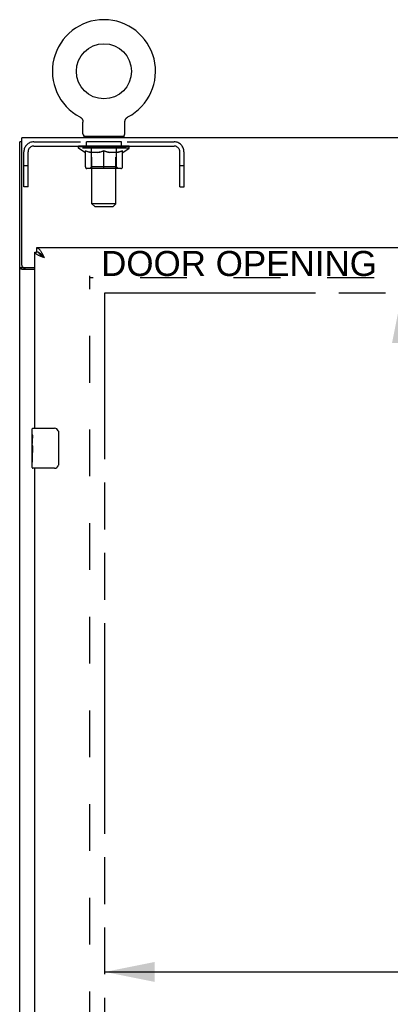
# Model space of a CAD drawing. Header units: inches. Extents: x 0 to 212, y 0 to 138.
# Tile 6 of 12: x 46 to 55, y 83 to 108. Entities that reach past the tile are written whole.
import ezdxf

# ---------------------------------------------------------------- set-up
doc = ezdxf.new("R2010")
doc.units = ezdxf.units.IN
doc.header["$LTSCALE"] = 11.6875
doc.header["$MEASUREMENT"] = 0
doc.linetypes.add('HIDDEN', pattern=[0.2, 0.1, -0.1])
doc.linetypes.add('PHANTOM', pattern=[0.8, 0.45, -0.05, 0.1, -0.05, 0.1, -0.05])
doc.layers.get('0').update_dxf_attribs({"linetype": 'CONTINUOUS'})
for name, color, linetype in [('02___PRT_ALL_AXES', 7, 'CONTINUOUS'), ('AVAILABLE_DOOR_SPACE', 7, 'CONTINUOUS'), ('DEFAULT_2', 8, 'HIDDEN'), ('DIMENSIONS', 7, 'CONTINUOUS')]:
    doc.layers.add(name, color=color, linetype=linetype)
doc.styles.get("Standard").update_dxf_attribs({"font": 'arial.ttf'})
doc.dimstyles.new('DIMSTYLE_1', dxfattribs={"dimtxt": 0.9375, "dimasz": 1.25, "dimexe": 0.09, "dimexo": 0.07, "dimgap": 0.0375, "dimtad": 0, "dimtih": 1, "dimtoh": 1, "dimzin": 4, "dimdsep": 46, "dimtxsty": 'Standard', "dimblk": '_FILLED', "dimblk1": '_FILLED', "dimblk2": '_FILLED', "dimcen": 0.09, "dimazin": 1, "dimtfac": 1, "dimtdec": 3, "dimtofl": 0, "dimtmove": 0, "dimatfit": 3, "dimldrblk": '_FILLED', "dimfxl": 1, "dimtolj": 1, "dimtzin": 4, "dimarcsym": 0})

# ---------------------------------------------------------------- blocks, each defined once
blk = doc.blocks.new('_FILLED')
at = {"color": 0, "linetype": 'ByBlock'}
blk.add_solid([(0, 0), (-1, 0.2), (-1, -0.2)], dxfattribs=at)
blk = doc.blocks.new('*D17')
at = {"layer": 'DIMENSIONS', "color": 2, "linetype": 'Continuous'}
for p, q in [((47.938, 83.736), (56.159, 83.736)), ((68.594, 83.736), (60.373, 83.736))]:
    blk.add_line(p, q, dxfattribs=at)
at = {"layer": 'DIMENSIONS', "color": 2, "linetype": 'Continuous', "xscale": 1.25, "yscale": 1.25, "zscale": 1.25, "rotation": 180}
blk.add_blockref('_FILLED', (47.938, 83.736), dxfattribs=at)
at = {"layer": 'DIMENSIONS', "color": 2, "linetype": 'Continuous', "xscale": 1.25, "yscale": 1.25, "zscale": 1.25}
blk.add_blockref('_FILLED', (68.594, 83.736), dxfattribs=at)
at = {"layer": 'DIMENSIONS', "color": 2, "linetype": 'Continuous', "insert": (58.266, 84.204), "char_height": 0.9375, "width": 3.27602, "attachment_point": 2, "line_spacing_factor": 0.9}
blk.add_mtext('20.66', dxfattribs=at)
blk = doc.blocks.new('*D21')
at = {"layer": 'DIMENSIONS', "color": 2, "linetype": 'Continuous'}
for p, q in [((55.362, 100.684), (55.362, 71.497)), ((55.362, 40.434), (55.362, 68.215))]:
    blk.add_line(p, q, dxfattribs=at)
at = {"layer": 'DIMENSIONS', "color": 2, "linetype": 'Continuous', "xscale": 1.25, "yscale": 1.25, "zscale": 1.25}
for p, rotation in [((55.362, 100.684), 90), ((55.362, 40.434), 270)]:
    blk.add_blockref('_FILLED', p, dxfattribs=dict(at, rotation=rotation))
at = {"layer": 'DIMENSIONS', "color": 2, "linetype": 'Continuous', "insert": (55.362, 71.028), "char_height": 0.9375, "width": 3.27602, "attachment_point": 2, "line_spacing_factor": 0.9}
blk.add_mtext('60.25\\Ptyp.', dxfattribs=at)

msp = doc.modelspace()

# ---------------------------------------------------------------- linework, layer by layer
at = {"color": 7, "linetype": 'Continuous'}
for p, q in [((47.317, 105.078), (47.317, 105.078)), ((47.317, 105.078), (47.322, 105.075)), ((47.318, 105.077), (47.32, 105.076)), ((47.322, 105.075), (47.326, 105.073)), ((47.326, 105.073), (47.33, 105.07)), ((47.33, 105.07), (47.335, 105.067)), ((47.335, 105.067), (47.339, 105.064)), ((47.339, 105.064), (47.343, 105.06)), ((47.343, 105.06), (47.347, 105.057)), ((47.347, 105.057), (47.351, 105.053)), ((47.351, 105.053), (47.354, 105.05)), ((47.354, 105.05), (47.358, 105.046)), ((47.358, 105.046), (47.361, 105.042)), ((47.361, 105.042), (47.364, 105.038)), ((47.364, 105.038), (47.368, 105.033)), ((47.367, 105.034), (47.37, 105.029)), ((47.37, 105.029), (47.373, 105.025)), ((47.373, 105.025), (47.376, 105.02)), ((47.376, 105.02), (47.378, 105.016)), ((47.378, 105.016), (47.381, 105.011)), ((47.38, 105.011), (47.383, 105.006)), ((47.383, 105.006), (47.385, 105.001)), ((47.385, 105.001), (47.386, 104.996)), ((47.386, 104.996), (47.388, 104.991)), ((47.388, 104.991), (47.389, 104.986)), ((47.389, 104.986), (47.39, 104.981)), ((47.39, 104.981), (47.391, 104.976)), ((47.391, 104.976), (47.392, 104.971)), ((47.394, 104.658), (47.394, 104.951)), ((48.44, 104.966), (48.441, 104.971)), ((48.44, 104.96), (48.44, 104.966)), ((48.44, 104.955), (48.44, 104.96)), ((48.44, 104.955), (48.44, 104.96)), ((48.44, 104.951), (48.44, 104.955)), ((48.44, 104.658), (48.44, 104.951)), ((48.441, 104.971), (48.442, 104.976)), ((48.442, 104.976), (48.443, 104.981)), ((48.443, 104.981), (48.444, 104.986)), ((48.444, 104.986), (48.446, 104.991)), ((48.446, 104.991), (48.447, 104.996)), ((48.447, 104.996), (48.449, 105.001)), ((48.449, 105.001), (48.451, 105.006)), ((48.451, 105.006), (48.453, 105.011)), ((48.453, 105.011), (48.455, 105.016)), ((48.455, 105.016), (48.458, 105.02)), ((48.458, 105.02), (48.46, 105.025)), ((48.46, 105.025), (48.463, 105.029)), ((48.463, 105.029), (48.466, 105.034)), ((48.466, 105.033), (48.469, 105.038)), ((48.469, 105.038), (48.472, 105.042)), ((48.472, 105.042), (48.476, 105.046)), ((48.476, 105.046), (48.479, 105.05)), ((48.479, 105.05), (48.483, 105.053)), ((48.483, 105.053), (48.487, 105.057)), ((48.487, 105.057), (48.491, 105.06)), ((48.49, 105.06), (48.495, 105.064)), ((48.495, 105.064), (48.499, 105.067)), ((48.499, 105.067), (48.503, 105.07)), ((48.503, 105.07), (48.507, 105.073)), ((48.507, 105.073), (48.512, 105.075)), ((48.507, 105.073), (48.509, 105.074)), ((48.512, 105.075), (48.516, 105.078)), ((48.513, 105.076), (48.515, 105.077)), ((45.865, 104.455), (45.813, 104.455)), ((47.417, 104.589), (47.417, 104.559)), ((48.417, 104.589), (47.417, 104.589)), ((48.417, 104.589), (48.417, 104.559)), ((46.229, 101.809), (46.229, 101.705)), ((46.188, 101.705), (46.229, 101.705)), ((46.298, 101.686), (46.289, 101.69)), ((45.917, 101.307), (45.813, 101.307)), ((45.917, 101.307), (45.917, 101.319)), ((46.143, 97.309), (46.683, 97.309)), ((46.783, 97.209), (46.783, 96.409)), ((46.683, 96.309), (46.143, 96.309))]:
    msp.add_line(p, q, dxfattribs=at)
at = {"color": 3, "linetype": 'Continuous'}
for p, q in [((45.813, 32.663), (45.813, 104.455)), ((45.865, 101.379), (45.865, 104.559)), ((93.761, 104.559), (45.865, 104.559)), ((69.719, 101.809), (46.229, 101.809)), ((46.188, 97.309), (46.188, 101.705)), ((46.188, 101.267), (45.883, 101.267)), ((45.925, 101.319), (46.188, 101.319)), ((46.188, 71.059), (46.188, 96.309))]:
    msp.add_line(p, q, dxfattribs=at)
at = {"color": 7, "linetype": 'Continuous'}
for points in [[(47.392, 104.971), (47.393, 104.966), (47.393, 104.96)], [(47.393, 104.966), (47.393, 104.96), (47.394, 104.955), (47.394, 104.951)], [(46.289, 101.69), (46.28, 101.694), (46.272, 101.698), (46.263, 101.7), (46.255, 101.702), (46.246, 101.704), (46.238, 101.705), (46.229, 101.705)], [(46.434, 101.563), (46.423, 101.57), (46.412, 101.577), (46.401, 101.584), (46.39, 101.591), (46.38, 101.598), (46.369, 101.605), (46.36, 101.613), (46.35, 101.62), (46.342, 101.627), (46.333, 101.634), (46.326, 101.641), (46.319, 101.648), (46.313, 101.655), (46.307, 101.662), (46.303, 101.67), (46.299, 101.677), (46.296, 101.684), (46.294, 101.688)], [(46.434, 101.563), (46.426, 101.572), (46.417, 101.581), (46.409, 101.59), (46.4, 101.6), (46.391, 101.608), (46.383, 101.617), (46.374, 101.626), (46.366, 101.634), (46.357, 101.642), (46.349, 101.649), (46.34, 101.657), (46.332, 101.663), (46.323, 101.67), (46.315, 101.676), (46.306, 101.681), (46.298, 101.686)], [(45.932, 101.292), (45.93, 101.293), (45.928, 101.295), (45.926, 101.296), (45.923, 101.297), (45.922, 101.299), (45.92, 101.3), (45.919, 101.302), (45.918, 101.303), (45.917, 101.305), (45.917, 101.306), (45.917, 101.307)], [(45.957, 101.267), (45.957, 101.269), (45.957, 101.271), (45.956, 101.272), (45.956, 101.274), (45.955, 101.276), (45.954, 101.277), (45.953, 101.279), (45.951, 101.281), (45.95, 101.282), (45.948, 101.284), (45.946, 101.285), (45.944, 101.286), (45.942, 101.287), (45.94, 101.289), (45.937, 101.29), (45.932, 101.292)], [(46.776, 97.245), (46.778, 97.24), (46.78, 97.234), (46.781, 97.228), (46.782, 97.222), (46.782, 97.215), (46.783, 97.209)], [(46.783, 96.409), (46.782, 96.403), (46.782, 96.397), (46.781, 96.391), (46.78, 96.385), (46.778, 96.379), (46.776, 96.373)]]:
    msp.add_lwpolyline(points, dxfattribs=at)
at = {"color": 3, "linetype": 'Continuous'}
for points in [[(46.357, 101.7), (46.349, 101.713), (46.34, 101.725), (46.332, 101.737), (46.323, 101.748), (46.315, 101.758), (46.306, 101.768), (46.298, 101.776), (46.289, 101.784), (46.28, 101.79), (46.272, 101.796), (46.263, 101.801), (46.255, 101.804), (46.246, 101.807), (46.238, 101.809), (46.229, 101.809)], [(46.297, 101.616), (46.284, 101.622), (46.272, 101.628), (46.26, 101.634), (46.249, 101.64), (46.239, 101.646), (46.229, 101.652), (46.221, 101.658), (46.213, 101.664), (46.207, 101.67), (46.201, 101.675), (46.196, 101.681), (46.192, 101.687), (46.19, 101.693), (46.188, 101.699), (46.188, 101.705)], [(46.434, 101.563), (46.418, 101.569), (46.402, 101.575), (46.386, 101.58), (46.37, 101.586), (46.355, 101.592), (46.34, 101.598), (46.325, 101.604), (46.311, 101.61), (46.297, 101.616)], [(46.434, 101.563), (46.426, 101.579), (46.417, 101.595), (46.409, 101.611), (46.4, 101.626), (46.391, 101.642), (46.383, 101.657), (46.374, 101.672), (46.366, 101.686), (46.357, 101.7)], [(45.883, 101.267), (45.88, 101.268), (45.878, 101.27), (45.875, 101.271), (45.872, 101.273), (45.868, 101.274), (45.865, 101.276), (45.86, 101.277), (45.856, 101.279), (45.852, 101.28), (45.848, 101.281), (45.844, 101.283), (45.84, 101.284), (45.837, 101.285), (45.833, 101.287), (45.83, 101.288), (45.827, 101.29), (45.824, 101.291), (45.822, 101.293), (45.82, 101.295), (45.818, 101.296), (45.816, 101.298), (45.815, 101.3), (45.814, 101.301), (45.813, 101.303), (45.813, 101.305), (45.813, 101.307)]]:
    msp.add_lwpolyline(points, dxfattribs=at)
at = {"color": 7, "linetype": 'Continuous'}
msp.add_circle((47.917, 106.217), 0.688, dxfattribs=at)
for centre, radius, start, end in [((47.917, 106.217), 1.288, 297.7005, 242.2995), ((47.463, 104.658), 0.069, 180, 270), ((48.371, 104.658), 0.069, 270, 360), ((46.143, 97.294), 0.015, 90, 180), ((46.683, 97.209), 0.1, 21.1999, 90), ((46.683, 96.409), 0.1, 270, 338.7946), ((46.143, 96.324), 0.015, 180, 270)]:
    msp.add_arc(centre, radius, start, end, dxfattribs=at)
at = {"color": 3, "linetype": 'Continuous'}
msp.add_arc((45.925, 101.379), 0.06, 180, 270, dxfattribs=at)
at = {"layer": '02___PRT_ALL_AXES', "color": 8, "linetype": 'HIDDEN'}
for p, q in [((47.479, 104.351), (47.479, 104.455)), ((48.354, 104.455), (47.479, 104.455)), ((48.354, 104.351), (48.354, 104.455)), ((48.354, 104.351), (47.479, 104.351))]:
    msp.add_line(p, q, dxfattribs=at)
at = {"layer": '02___PRT_ALL_AXES', "color": 7, "linetype": 'Continuous'}
for p, q in [((46.128, 97.149), (46.128, 97.294)), ((46.128, 96.891), (46.128, 97.148)), ((46.133, 97.092), (46.128, 97.092)), ((46.128, 96.924), (46.135, 96.924)), ((46.128, 96.324), (46.128, 96.888)), ((46.129, 96.862), (46.128, 96.862)), ((46.129, 96.864), (46.131, 96.842)), ((46.135, 96.924), (46.135, 97.061)), ((46.128, 96.73), (46.134, 96.73)), ((46.128, 96.694), (46.135, 96.694)), ((46.128, 96.631), (46.135, 96.631)), ((46.135, 96.463), (46.135, 96.694)), ((46.128, 96.463), (46.135, 96.463))]:
    msp.add_line(p, q, dxfattribs=at)
for points in [[(46.128, 97.149), (46.128, 97.145), (46.128, 97.14), (46.129, 97.135), (46.13, 97.122)], [(46.13, 97.122), (46.131, 97.114), (46.132, 97.106), (46.133, 97.097)], [(46.133, 97.097), (46.134, 97.088), (46.134, 97.079), (46.135, 97.07), (46.135, 97.061)], [(46.128, 96.891), (46.128, 96.883), (46.128, 96.874), (46.129, 96.864)], [(46.131, 96.842), (46.132, 96.83), (46.133, 96.818), (46.134, 96.805), (46.134, 96.793), (46.135, 96.78), (46.135, 96.767), (46.135, 96.754), (46.134, 96.742), (46.134, 96.729), (46.133, 96.717), (46.132, 96.705)]]:
    msp.add_lwpolyline(points, dxfattribs=at)
msp.add_ellipse((46.391, 96.725), major_axis=(0.263, 0), ratio=0.432808, start_param=3.141593, end_param=3.321581, dxfattribs=at)
at = {"layer": 'AVAILABLE_DOOR_SPACE', "color": 4, "linetype": 'PHANTOM'}
for p, q in [((47.938, 40.434), (47.938, 100.684)), ((47.938, 100.684), (68.594, 100.684))]:
    msp.add_line(p, q, dxfattribs=at)
at = {"layer": 'DEFAULT_2', "color": 8, "linetype": 'HIDDEN'}
for p, q in [((47.317, 105.078), (47.317, 105.078)), ((47.325, 105.074), (47.326, 105.073)), ((48.516, 105.078), (48.516, 105.078)), ((48.516, 105.078), (48.516, 105.078)), ((46.163, 104.455), (49.67, 104.455)), ((47.604, 104.589), (47.604, 104.559)), ((47.617, 102.908), (47.617, 104.555)), ((48.217, 102.908), (48.217, 104.555)), ((48.229, 104.589), (48.229, 104.559)), ((45.917, 103.33), (45.917, 104.209)), ((46.021, 103.33), (46.021, 104.209)), ((46.163, 104.351), (49.67, 104.351)), ((47.283, 104.302), (47.283, 104.349)), ((47.443, 104.191), (47.283, 104.302)), ((48.55, 104.302), (47.283, 104.302)), ((47.293, 104.343), (47.293, 104.349)), ((47.302, 104.339), (47.302, 104.343)), ((47.302, 104.339), (48.532, 104.339)), ((47.311, 104.339), (47.311, 104.343)), ((47.312, 104.339), (47.312, 104.343)), ((47.322, 104.343), (47.322, 104.349)), ((47.338, 104.339), (47.338, 104.343)), ((47.34, 104.339), (47.34, 104.343)), ((47.368, 104.343), (47.368, 104.349)), ((47.383, 104.339), (47.383, 104.343)), ((47.385, 104.339), (47.385, 104.343)), ((47.59, 104.342), (47.388, 104.342)), ((47.432, 104.343), (47.432, 104.349)), ((47.433, 104.339), (47.433, 104.342)), ((47.434, 104.339), (47.434, 104.342)), ((47.437, 104.339), (47.437, 104.342)), ((47.444, 104.339), (47.444, 104.343)), ((47.444, 104.339), (47.444, 104.342)), ((47.447, 104.339), (47.447, 104.343)), ((47.451, 104.339), (47.451, 104.343)), ((47.453, 103.828), (47.453, 104.234)), ((47.455, 104.339), (47.455, 104.342)), ((47.469, 104.339), (47.469, 104.342)), ((47.487, 104.339), (47.487, 104.342)), ((47.488, 104.339), (47.488, 104.345)), ((47.508, 104.339), (47.508, 104.342)), ((47.508, 104.339), (47.508, 104.342)), ((47.51, 104.343), (47.51, 104.349)), ((47.519, 104.339), (47.519, 104.343)), ((47.523, 104.339), (47.523, 104.343)), ((47.533, 104.339), (47.533, 104.342)), ((47.544, 104.339), (47.544, 104.346)), ((47.56, 104.339), (47.56, 104.342)), ((47.563, 104.339), (47.563, 104.342)), ((47.59, 104.339), (47.59, 104.342)), ((47.657, 104.342), (47.595, 104.342)), ((47.6, 104.343), (47.6, 104.349)), ((47.604, 103.831), (47.604, 104.299)), ((47.607, 104.339), (47.607, 104.343)), ((47.612, 104.339), (47.612, 104.343)), ((47.618, 104.339), (47.618, 104.348)), ((47.622, 104.339), (47.622, 104.342)), ((47.633, 104.339), (47.633, 104.342)), ((47.657, 104.339), (47.657, 104.342)), ((47.732, 104.342), (47.673, 104.342)), ((47.693, 104.339), (47.693, 104.342)), ((47.7, 104.343), (47.7, 104.349)), ((47.704, 104.339), (47.704, 104.343)), ((47.706, 104.339), (47.706, 104.349)), ((47.709, 104.339), (47.709, 104.343)), ((47.716, 104.339), (47.716, 104.343)), ((47.732, 104.339), (47.732, 104.342)), ((47.812, 104.342), (47.758, 104.342)), ((47.771, 104.339), (47.771, 104.342)), ((47.802, 104.342), (47.917, 104.349)), ((47.807, 104.343), (47.807, 104.349)), ((47.807, 104.343), (47.807, 104.349)), ((47.807, 104.349), (47.807, 104.349)), ((47.807, 104.339), (47.807, 104.343)), ((47.811, 104.339), (47.811, 104.343)), ((47.812, 104.339), (47.812, 104.342)), ((47.813, 104.339), (47.813, 104.343)), ((47.896, 104.342), (47.848, 104.342)), ((47.853, 104.339), (47.853, 104.342)), ((47.896, 104.339), (47.896, 104.342)), ((47.914, 104.343), (47.914, 104.343)), ((47.914, 104.339), (47.914, 104.343)), ((47.914, 104.339), (47.914, 104.343)), ((47.917, 104.343), (47.917, 104.349)), ((47.917, 103.791), (47.917, 104.235)), ((47.919, 104.339), (47.919, 104.343)), ((47.919, 104.339), (47.919, 104.343)), ((47.919, 104.343), (47.919, 104.343)), ((47.921, 104.342), (47.986, 104.342)), ((47.938, 104.339), (47.938, 104.342)), ((47.954, 104.342), (47.954, 104.347)), ((47.954, 104.347), (48.031, 104.342)), ((47.975, 104.342), (47.975, 104.346)), ((47.98, 104.339), (47.98, 104.342)), ((48.021, 104.339), (48.021, 104.343)), ((48.021, 104.339), (48.021, 104.342)), ((48.021, 104.342), (48.076, 104.342)), ((48.022, 104.339), (48.022, 104.343)), ((48.026, 104.343), (48.026, 104.349)), ((48.026, 104.349), (48.027, 104.349)), ((48.026, 104.339), (48.026, 104.343)), ((48.027, 104.343), (48.027, 104.349)), ((48.063, 104.339), (48.063, 104.342)), ((48.102, 104.339), (48.102, 104.342)), ((48.102, 104.342), (48.161, 104.342)), ((48.117, 104.339), (48.117, 104.343)), ((48.124, 104.339), (48.124, 104.343)), ((48.127, 104.339), (48.127, 104.349)), ((48.13, 104.339), (48.13, 104.343)), ((48.133, 104.343), (48.133, 104.349)), ((48.141, 104.339), (48.141, 104.342)), ((48.177, 104.339), (48.177, 104.342)), ((48.177, 104.342), (48.239, 104.342)), ((48.201, 104.339), (48.201, 104.342)), ((48.212, 104.339), (48.212, 104.342)), ((48.216, 104.339), (48.216, 104.348)), ((48.222, 104.339), (48.222, 104.343)), ((48.227, 104.339), (48.227, 104.343)), ((48.229, 103.831), (48.229, 104.299)), ((48.233, 104.343), (48.233, 104.349)), ((48.244, 104.339), (48.244, 104.342)), ((48.244, 104.342), (48.445, 104.342)), ((48.271, 104.339), (48.271, 104.342)), ((48.274, 104.339), (48.274, 104.342)), ((48.289, 104.339), (48.289, 104.346)), ((48.301, 104.339), (48.301, 104.342)), ((48.31, 104.339), (48.31, 104.343)), ((48.314, 104.339), (48.314, 104.343)), ((48.324, 104.343), (48.324, 104.349)), ((48.325, 104.339), (48.325, 104.342)), ((48.325, 104.339), (48.325, 104.342)), ((48.346, 104.339), (48.346, 104.345)), ((48.346, 104.339), (48.346, 104.342)), ((48.364, 104.339), (48.364, 104.342)), ((48.378, 104.339), (48.378, 104.342)), ((48.38, 103.828), (48.38, 104.234)), ((48.383, 104.339), (48.383, 104.343)), ((48.386, 104.339), (48.386, 104.343)), ((48.389, 104.339), (48.389, 104.342)), ((48.39, 104.339), (48.39, 104.343)), ((48.391, 104.191), (48.55, 104.302)), ((48.397, 104.339), (48.397, 104.342)), ((48.4, 104.339), (48.4, 104.342)), ((48.4, 104.339), (48.4, 104.342)), ((48.402, 104.343), (48.402, 104.349)), ((48.448, 104.339), (48.448, 104.343)), ((48.451, 104.339), (48.451, 104.343)), ((48.465, 104.343), (48.465, 104.349)), ((48.494, 104.339), (48.494, 104.343)), ((48.496, 104.339), (48.496, 104.343)), ((48.512, 104.343), (48.512, 104.349)), ((48.522, 104.339), (48.522, 104.343)), ((48.523, 104.339), (48.523, 104.343)), ((48.532, 104.339), (48.532, 104.343)), ((48.54, 104.343), (48.54, 104.349)), ((48.55, 104.302), (48.55, 104.349)), ((49.813, 103.33), (49.813, 104.209)), ((49.917, 103.33), (49.917, 104.209)), ((47.443, 104.191), (47.453, 104.191)), ((47.775, 104.191), (47.596, 104.191)), ((48.238, 104.191), (48.058, 104.191)), ((48.38, 104.191), (48.391, 104.191)), ((46.021, 103.86), (45.917, 103.86)), ((48.343, 103.791), (47.49, 103.791)), ((47.604, 103.831), (47.564, 103.791)), ((48.229, 103.831), (47.604, 103.831)), ((48.229, 103.831), (48.269, 103.791)), ((49.917, 103.86), (49.813, 103.86)), ((46.021, 103.33), (45.917, 103.33)), ((49.813, 103.33), (49.917, 103.33)), ((47.686, 102.839), (47.617, 102.908)), ((48.217, 102.908), (47.617, 102.908)), ((47.686, 102.839), (48.148, 102.839)), ((48.148, 102.839), (48.217, 102.908)), ((47.563, 40.007), (47.563, 101.111)), ((92.063, 101.059), (47.563, 101.059))]:
    msp.add_line(p, q, dxfattribs=at)
for points in [[(47.453, 104.234), (47.479, 104.224), (47.504, 104.215), (47.529, 104.208), (47.554, 104.201), (47.579, 104.195), (47.603, 104.191)], [(47.596, 104.191), (47.572, 104.196), (47.549, 104.201), (47.525, 104.208), (47.501, 104.215), (47.477, 104.224), (47.453, 104.233)], [(47.766, 104.191), (47.791, 104.195), (47.815, 104.201), (47.84, 104.208), (47.866, 104.216), (47.891, 104.225), (47.917, 104.235)], [(47.917, 104.233), (47.892, 104.224), (47.868, 104.215), (47.845, 104.208), (47.822, 104.201), (47.798, 104.195), (47.775, 104.191)], [(47.917, 104.235), (47.943, 104.225), (47.968, 104.216), (47.993, 104.208), (48.018, 104.201), (48.043, 104.195), (48.068, 104.191)], [(48.058, 104.191), (48.035, 104.196), (48.011, 104.201), (47.988, 104.208), (47.965, 104.215), (47.941, 104.224), (47.917, 104.233)], [(48.23, 104.191), (48.255, 104.195), (48.28, 104.201), (48.304, 104.208), (48.329, 104.216), (48.355, 104.224), (48.38, 104.234)], [(48.38, 104.233), (48.356, 104.224), (48.332, 104.215), (48.308, 104.208), (48.284, 104.201), (48.261, 104.196), (48.238, 104.191)]]:
    msp.add_lwpolyline(points, dxfattribs=at)
for centre, radius, start, end in [((46.163, 104.209), 0.246, 90, 180), ((47.582, 104.555), 0.0345, 0, 90), ((48.251, 104.555), 0.0345, 90, 180), ((49.67, 104.209), 0.246, 0, 90), ((46.163, 104.209), 0.142, 90, 180), ((47.564, 104.299), 0.0398, 0, 90), ((48.269, 104.299), 0.0398, 90, 180), ((49.67, 104.209), 0.142, 0, 90), ((47.49, 103.828), 0.0371, 180, 270), ((48.343, 103.828), 0.0371, 270, 360)]:
    msp.add_arc(centre, radius, start, end, dxfattribs=at)
for centre, major_axis, ratio, start_param, end_param in [((47.917, 104.349), (0.633, 0.007), 0.05963, 2.96643, 3.140963), ((47.264, 104.337), (0.198, 0), 0.060556, 0.430652, 1.470503), ((47.917, 104.349), (0.633, 0), 0.060556, -3.141593, -2.96706), ((47.264, 104.331), (0.198, 0.002), 0.05963, 1.376596, 1.469874), ((47.917, 104.349), (0.633, 0.013), 0.05688, 2.791345, 2.965878), ((47.239, 104.337), (0.198, 0.002), 0.05963, 0.25549, 1.295341), ((47.308, 104.337), (0.198, -0.002), 0.05963, 0.605815, 1.645666), ((47.917, 104.349), (0.633, -0.007), 0.05963, -2.96643, -2.791898), ((47.308, 104.331), (0.198, 0), 0.060556, 1.551758, 1.645036), ((47.239, 104.331), (0.198, 0.004), 0.05688, 1.20151, 1.294789), ((47.309, 104.333), (0.164, 0.002), 0.05963, 1.065228, 1.614276), ((47.289, 104.333), (0.164, 0.003), 0.05688, 0.890143, 1.43919), ((47.347, 104.333), (0.164, 0), 0.060556, 1.240391, 1.789438), ((47.917, 104.349), (0.633, 0.019), 0.052395, 2.616403, 2.790936), ((47.236, 104.337), (0.198, 0.004), 0.05688, 0.080405, 1.120256), ((47.37, 104.337), (0.198, -0.004), 0.05688, 0.7809, 1.820751), ((47.917, 104.349), (0.633, -0.013), 0.05688, -2.791345, -2.616812), ((47.37, 104.331), (0.198, -0.002), 0.05963, 1.72692, 1.820198), ((47.236, 104.331), (0.198, 0.006), 0.052395, 1.026568, 1.119847), ((47.289, 104.333), (0.164, 0.005), 0.052395, 0.715201, 1.264248), ((47.403, 104.333), (0.164, -0.002), 0.05963, 1.415553, 1.9646), ((47.917, 104.349), (0.633, 0.025), 0.046319, 2.441654, 2.616187), ((47.45, 104.337), (0.198, -0.006), 0.052395, 0.955842, 1.995693), ((47.253, 104.337), (0.198, 0.006), 0.052395, -0.094537, 0.945314), ((47.917, 104.349), (0.633, -0.019), 0.052395, -2.616403, -2.44187), ((47.45, 104.331), (0.198, -0.004), 0.05688, 1.902006, 1.995284), ((47.253, 104.331), (0.198, 0.008), 0.046319, 0.851819, 0.945098), ((47.307, 104.333), (0.164, 0.006), 0.046319, 0.540452, 1.089499), ((47.474, 104.333), (0.164, -0.003), 0.05688, 1.590638, 2.139686), ((47.917, 104.349), (0.633, 0.029), 0.038841, 2.267123, 2.441656), ((47.543, 104.337), (0.198, -0.008), 0.046319, 1.130591, 2.170442), ((47.29, 104.337), (0.198, 0.008), 0.046319, -0.269286, 0.770565), ((47.917, 104.349), (0.633, -0.025), 0.046319, -2.441654, -2.267121), ((47.543, 104.331), (0.198, -0.006), 0.052395, 2.076947, 2.170226), ((47.29, 104.331), (0.198, 0.009), 0.038841, 0.677289, 0.770567), ((47.344, 104.333), (0.164, 0.008), 0.038841, 0.365921, 0.914969), ((47.558, 104.333), (0.164, -0.005), 0.052395, 1.76558, 2.314627), ((47.917, 104.349), (0.633, 0.033), 0.030195, 2.09281, 2.267343), ((47.648, 104.337), (0.198, -0.009), 0.038841, 1.305122, 2.344973), ((47.917, 104.349), (0.633, -0.029), 0.038841, -2.267123, -2.092591), ((47.346, 104.337), (0.198, 0.009), 0.038841, -0.443817, 0.596034), ((47.648, 104.331), (0.198, -0.008), 0.046319, 2.251696, 2.344975), ((47.346, 104.331), (0.198, 0.01), 0.030195, 0.502975, 0.596254), ((47.398, 104.333), (0.164, 0.009), 0.030195, 0.191608, 0.740655), ((47.654, 104.333), (0.164, -0.006), 0.046319, 1.940329, 2.489376), ((47.419, 104.337), (0.198, 0.01), 0.030195, -0.61813, 0.421721), ((47.917, 104.349), (0.633, 0.036), 0.020645, 1.918687, 2.09322), ((47.761, 104.337), (0.198, -0.01), 0.030195, 1.479435, 2.519286), ((47.917, 104.349), (0.633, -0.033), 0.030195, -2.09281, -1.918277), ((47.761, 104.331), (0.198, -0.009), 0.038841, 2.426227, 2.519505), ((47.419, 104.331), (0.198, 0.011), 0.020645, 0.328852, 0.422131), ((47.468, 104.333), (0.164, 0.009), 0.020645, 0.017485, 0.566532), ((47.757, 104.333), (0.164, -0.008), 0.038841, 2.11486, 2.663907), ((47.508, 104.337), (0.198, 0.011), 0.020645, -0.792253, 0.247598), ((47.917, 104.349), (0.633, 0.038), 0.010478, 1.744704, 1.919237), ((47.879, 104.337), (0.198, -0.011), 0.020645, 1.653558, 2.693409), ((47.917, 104.349), (0.633, -0.036), 0.020645, -1.918687, -1.744154), ((47.879, 104.331), (0.198, -0.01), 0.030195, 2.60054, 2.693819), ((47.508, 104.331), (0.198, 0.012), 0.010478, 0.154869, 0.248148), ((47.552, 104.333), (0.164, 0.01), 0.010478, 6.126688, 6.675735), ((47.866, 104.333), (0.164, -0.009), 0.030195, 2.289173, 2.83822), ((47.609, 104.337), (0.198, 0.012), 0.010478, -0.966236, -0.000846), ((47.997, 104.337), (0.198, -0.012), 0.010478, 1.827541, 2.867392), ((47.917, 104.349), (0.633, -0.038), 0.010478, 4.538481, 4.720178), ((47.997, 104.331), (0.198, -0.011), 0.020645, 2.774664, 2.867942), ((47.975, 104.333), (0.164, -0.009), 0.020645, 2.463296, 3.012344), ((47.836, 104.337), (0.198, 0.012), 0.010478, 0.274201, 1.314052), ((47.75, 104.333), (0.164, 0.01), 0.010478, -0.000483, 0.504314), ((47.72, 104.331), (0.198, 0.012), 0.010478, 0.099668, 0.192946), ((47.917, 104.349), (0.633, 0.038), 0.010478, -1.571421, -1.396888), ((48.114, 104.331), (0.198, -0.012), 0.010478, 2.74231, 2.948646), ((48.084, 104.333), (0.164, -0.01), 0.010478, 2.637279, 3.14189), ((47.955, 104.337), (0.198, 0.011), 0.020645, 0.448184, 1.488034), ((47.858, 104.333), (0.164, 0.009), 0.020645, 0.129249, 0.678296), ((47.836, 104.331), (0.198, 0.011), 0.020645, 0.273651, 0.366929), ((48.224, 104.337), (0.198, -0.012), 0.010478, -3.140747, -2.175357), ((47.917, 104.349), (0.633, 0.036), 0.020645, -1.397439, -1.222906), ((47.917, 104.349), (0.633, -0.038), 0.010478, 1.222355, 1.396888), ((48.073, 104.337), (0.198, 0.01), 0.030195, 0.622307, 1.662158), ((47.968, 104.333), (0.164, 0.009), 0.030195, 0.303372, 0.852419), ((48.281, 104.333), (0.164, -0.01), 0.010478, 2.749043, 3.29809), ((48.325, 104.337), (0.198, -0.011), 0.020645, 2.893995, 3.933846), ((47.955, 104.331), (0.198, 0.01), 0.030195, 0.447774, 0.541052), ((48.325, 104.331), (0.198, -0.012), 0.010478, 2.893445, 2.986723), ((47.917, 104.349), (0.633, 0.033), 0.030195, -1.223315, -1.048783), ((47.917, 104.349), (0.633, -0.036), 0.020645, 1.048373, 1.222906), ((48.185, 104.337), (0.198, 0.009), 0.038841, 0.79662, 1.836471), ((48.076, 104.333), (0.164, 0.008), 0.038841, 0.477686, 1.026733), ((48.365, 104.333), (0.164, -0.009), 0.020645, 2.57506, 3.124108), ((48.414, 104.337), (0.198, -0.01), 0.030195, 2.719872, 3.759723), ((48.29, 104.337), (0.198, 0.008), 0.046319, 0.971151, 2.011002), ((48.073, 104.331), (0.198, 0.009), 0.038841, 0.622087, 0.715366), ((48.414, 104.331), (0.198, -0.011), 0.020645, 2.719462, 2.812741), ((47.917, 104.349), (0.633, 0.029), 0.038841, -1.049002, -0.874469), ((47.917, 104.349), (0.633, -0.033), 0.030195, 0.87425, 1.048783), ((48.18, 104.333), (0.164, 0.006), 0.046319, 0.652216, 1.201263), ((48.384, 104.337), (0.198, 0.006), 0.052395, 1.1459, 2.185751), ((48.435, 104.333), (0.164, -0.009), 0.030195, 2.400937, 2.949985), ((48.488, 104.337), (0.198, -0.009), 0.038841, 2.545558, 3.585409), ((48.275, 104.333), (0.164, 0.005), 0.052395, 0.826965, 1.376012), ((48.185, 104.331), (0.198, 0.008), 0.046319, 0.796618, 0.889896), ((48.488, 104.331), (0.198, -0.01), 0.030195, 2.545339, 2.638617), ((48.463, 104.337), (0.198, 0.004), 0.05688, 1.320842, 2.360692), ((47.917, 104.349), (0.633, 0.025), 0.046319, -0.874471, -0.699939), ((47.917, 104.349), (0.633, -0.029), 0.038841, 0.699936, 0.874469), ((48.544, 104.337), (0.198, -0.008), 0.046319, 2.371028, 3.410879), ((48.489, 104.333), (0.164, -0.008), 0.038841, 2.226624, 2.775671), ((48.526, 104.337), (0.198, 0.002), 0.05963, 1.495927, 2.535778), ((48.36, 104.333), (0.164, 0.003), 0.05688, 1.001907, 1.550954), ((48.581, 104.337), (0.198, -0.006), 0.052395, 2.196279, 3.23613), ((48.29, 104.331), (0.198, 0.006), 0.052395, 0.971367, 1.064645), ((48.526, 104.333), (0.164, -0.006), 0.046319, 2.052093, 2.601141), ((48.57, 104.337), (0.198, 0), 0.060556, 1.671089, 2.71094), ((48.544, 104.331), (0.198, -0.009), 0.038841, 2.371026, 2.464304), ((48.598, 104.337), (0.198, -0.004), 0.05688, 2.021337, 3.061188), ((47.917, 104.349), (0.633, 0.019), 0.052395, -0.699723, -0.52519), ((47.917, 104.349), (0.633, -0.025), 0.046319, 0.525406, 0.699939), ((48.594, 104.337), (0.198, -0.002), 0.05963, 1.846251, 2.886102), ((48.431, 104.333), (0.164, 0.002), 0.05963, 1.176993, 1.72604), ((48.545, 104.333), (0.164, -0.005), 0.052395, 1.877344, 2.426392), ((48.486, 104.333), (0.164, 0), 0.060556, 1.352155, 1.901202), ((48.544, 104.333), (0.164, -0.003), 0.05688, 1.702402, 2.25145), ((48.524, 104.333), (0.164, -0.002), 0.05963, 1.527317, 2.076364), ((48.384, 104.331), (0.198, 0.004), 0.05688, 1.146309, 1.239587), ((48.581, 104.331), (0.198, -0.008), 0.046319, 2.196495, 2.289773), ((47.917, 104.349), (0.633, 0.013), 0.05688, -0.524781, -0.350248), ((47.917, 104.349), (0.633, -0.019), 0.052395, 0.350657, 0.52519), ((48.463, 104.331), (0.198, 0.002), 0.05963, 1.321394, 1.414673), ((48.598, 104.331), (0.198, -0.006), 0.052395, 2.021746, 2.115024), ((47.917, 104.349), (0.633, 0.007), 0.05963, -0.349695, -0.175162), ((47.917, 104.349), (0.633, -0.013), 0.05688, 0.175715, 0.350248), ((48.526, 104.331), (0.198, 0), 0.060556, 1.496556, 1.589835), ((48.594, 104.331), (0.198, -0.004), 0.05688, 1.846804, 1.940083), ((48.57, 104.331), (0.198, -0.002), 0.05963, 1.671719, 1.764997), ((47.917, 104.349), (0.633, 0), 0.060556, -0.174533, 0), ((47.917, 104.349), (0.633, -0.007), 0.05963, 0.000629, 0.175162)]:
    msp.add_ellipse(centre, major_axis=major_axis, ratio=ratio, start_param=start_param, end_param=end_param, dxfattribs=at)

# ---------------------------------------------------------------- texts
at = {"layer": 'DIMENSIONS', "color": 2, "linetype": 'Continuous', "insert": (51.29, 101.732), "char_height": 0.625, "width": 6.87732, "attachment_point": 2, "line_spacing_factor": 0.9}
msp.add_mtext('DOOR OPENING', dxfattribs=at)

# ---------------------------------------------------------------- dimensions: what is measured, and where the dimension line sits
at = {"layer": 'DIMENSIONS', "color": 2, "linetype": 'Continuous'}
dim = msp.add_linear_dim(base=(68.594, 83.736), p1=(47.938, 100.684), p2=(68.594, 100.684), dimstyle='DIMSTYLE_1', dxfattribs=at)
dim.commit()
dim.dimension.update_dxf_attribs({"geometry": '*D17', "text_midpoint": (58.253, 83.73), "dimtype": 160})
dim = msp.add_linear_dim(base=(55.362, 40.434), p1=(68.594, 100.684), p2=(68.594, 40.434), angle=270, text='<>\\Ptyp.', dimstyle='DIMSTYLE_1', dxfattribs=at)
dim.commit()
dim.dimension.update_dxf_attribs({"geometry": '*D21', "text_midpoint": (55.362, 69.856), "dimtype": 160})

doc.saveas('drawing.dxf')
